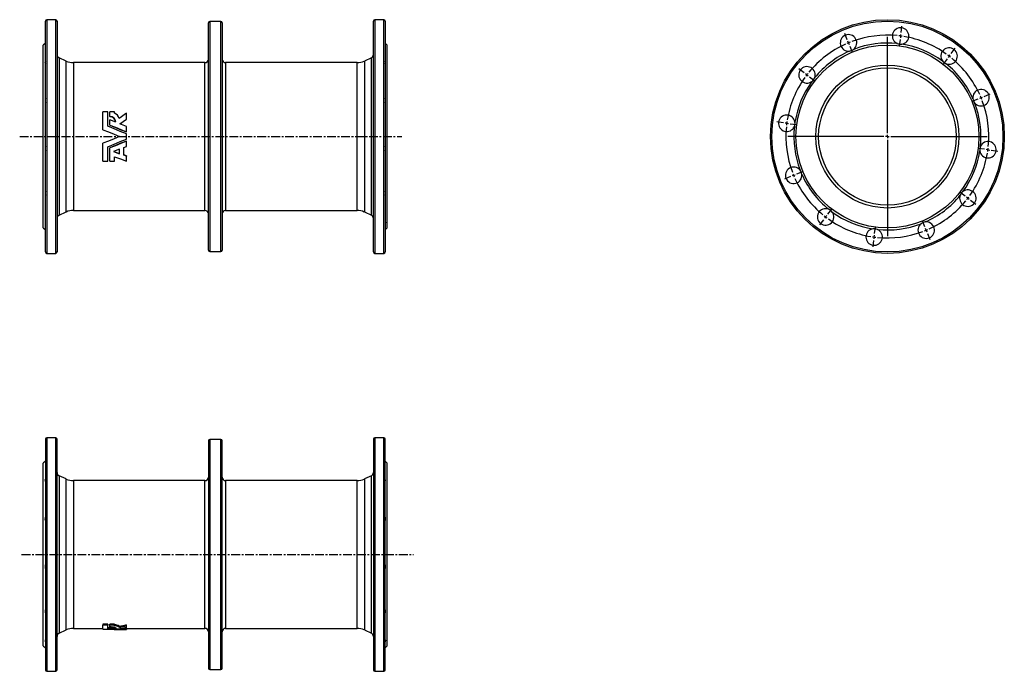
# Model space of a CAD drawing. Extents: x -131 to 1300, y -209 to 739.
import ezdxf

# ---------------------------------------------------------------- set-up
doc = ezdxf.new("R2010")
doc.units = 0
doc.linetypes.add('CENTERX2', pattern=[20.32, 12.7, -2.54, 2.54, -2.54])
doc.layers.get('0').update_dxf_attribs({"linetype": 'CONTINUOUS'})
doc.layers.add('FORMAT', color=7, linetype='CONTINUOUS')

# ---------------------------------------------------------------- blocks, each defined once
blk = doc.blocks.new('SW_CENTERMARKSYMBOL_0')
at = {"layer": 'FORMAT', "color": 0}
for p, q in [((76.4, 14.9), (77.6, 24.3)), ((-1.9, 4.6), (-5.5, 13.4)), ((0, 0), (-1, 2.3)), ((0, 0), (1, -2.3)), ((56.4, -131.3), (56.4, 8.7)), ((75, 5), (73.8, -4.4)), ((75.7, 10), (75.4, 7.5)), ((75.7, 10), (76, 12.4)), ((1.9, -4.6), (5.5, -13.4)), ((149.3, -15.3), (155.1, -7.7)), ((143.2, -23.2), (137.4, -30.8)), ((146.2, -19.3), (144.7, -21.2)), ((146.2, -19.3), (147.8, -17.3)), ((-64.5, -43.4), (-72.1, -37.7)), ((-60.6, -46.5), (-62.6, -45)), ((-60.6, -46.5), (-58.6, -48)), ((-56.6, -49.5), (-49.1, -55.3)), ((188.1, -81.7), (179.3, -85.4)), ((192.7, -79.8), (190.4, -80.8)), ((192.7, -79.8), (195, -78.9)), ((197.3, -77.9), (206.1, -74.3)), ((-94.7, -116.4), (-104.2, -115.1)), ((-89.8, -117), (-92.3, -116.7)), ((-89.8, -117), (-87.3, -117.3)), ((-84.8, -117.7), (-75.4, -118.9)), ((51.4, -136.3), (-88.5, -136.3)), ((56.4, -136.3), (53.9, -136.3)), ((56.4, -136.3), (56.4, -133.8)), ((56.4, -136.3), (56.4, -138.8)), ((56.4, -136.3), (58.9, -136.3)), ((56.4, -141.3), (56.4, -281.2)), ((61.4, -136.3), (201.4, -136.3)), ((197.7, -154.9), (188.3, -153.6)), ((202.7, -155.5), (200.2, -155.2)), ((202.7, -155.5), (205.2, -155.9)), ((207.6, -156.2), (217.1, -157.4)), ((-84.4, -194.6), (-93.2, -198.3)), ((-79.8, -192.7), (-82.1, -193.7)), ((-79.8, -192.7), (-77.5, -191.8)), ((-75.2, -190.8), (-66.4, -187.2)), ((169.5, -223), (162, -217.2)), ((173.5, -226.1), (171.5, -224.5)), ((173.5, -226.1), (175.4, -227.6)), ((-30.3, -249.3), (-24.5, -241.8)), ((177.4, -229.1), (185, -234.9)), ((-36.4, -257.3), (-42.2, -264.8)), ((-33.3, -253.3), (-34.9, -255.3)), ((-33.3, -253.3), (-31.8, -251.3)), ((37.8, -277.6), (39.1, -268.1)), ((111, -267.9), (107.3, -259.1)), ((112.9, -272.5), (111.9, -270.2)), ((37.2, -282.5), (36.9, -285)), ((37.2, -282.5), (37.5, -280)), ((112.9, -272.5), (113.8, -274.9)), ((114.8, -277.2), (118.4, -285.9)), ((36.5, -287.5), (35.3, -296.9))]:
    blk.add_line(p, q, dxfattribs=at)
for start, end in [(112.5, 113.4711), (111.5289, 112.5), (84.4422, 110.5578), (82.5, 83.4711), (81.5289, 82.5), (54.4422, 80.5578), (114.4422, 140.5578), (52.5, 53.4711), (51.5289, 52.5), (24.4422, 50.5578), (144.4422, 170.5578), (142.5, 143.4711), (141.5289, 142.5), (22.5, 23.4711), (21.5289, 22.5), (354.4422, 20.5578), (174.4422, 200.5578), (172.5, 173.4711), (171.5289, 172.5), (351.5289, 352.5), (352.5, 353.4711), (324.4422, 350.5578), (201.5289, 202.5), (202.5, 203.4711), (204.4422, 230.5578), (321.5289, 322.5), (322.5, 323.4711), (294.4422, 320.5578), (231.5289, 232.5), (232.5, 233.4711), (234.4422, 260.5578), (292.5, 293.4711), (261.5289, 262.5), (262.5, 263.4711), (264.4422, 290.5578), (291.5289, 292.5)]:
    blk.add_arc((56.4, -136.3), 147.5, start, end, dxfattribs=at)

msp = doc.modelspace()

# ---------------------------------------------------------------- linework, layer by layer
at = {"color": 7, "linetype": 'CONTINUOUS'}
for p, q in [((-93.8, 400.7), (-93.8, 736.7)), ((-78.8, 738.7), (-91.8, 738.7)), ((-91.8, 738.7), (-91.8, 398.7)), ((-78.8, 568.7), (-78.8, 738.7)), ((-76.8, 736.7), (-76.8, 568.7)), ((143.2, 403.2), (143.2, 734.3)), ((161.2, 736.3), (145.2, 736.3)), ((145.2, 736.3), (145.2, 401.2)), ((161.2, 568.7), (161.2, 736.3)), ((163.2, 734.3), (163.2, 568.7)), ((383.2, 400.7), (383.2, 736.7)), ((398.2, 738.7), (385.2, 738.7)), ((385.2, 738.7), (385.2, 398.7)), ((398.2, 568.7), (398.2, 738.7)), ((400.2, 736.7), (400.2, 568.7)), ((-93.8, 704.7), (-96.8, 701.7)), ((-96.8, 568.7), (-96.8, 701.7)), ((403.2, 701.7), (400.2, 704.7)), ((403.2, 568.7), (403.2, 701.7)), ((-63.6, 678.6), (-73.9, 683.4)), ((-73.9, 683.4), (-73.9, 568.7)), ((-63.6, 568.7), (-63.6, 678.6)), ((138.2, 676.2), (-53, 676.2)), ((-53, 676.2), (-53, 568.7)), ((138.2, 461.2), (138.2, 676.2)), ((359.4, 676.2), (168.2, 676.2)), ((168.2, 676.2), (168.2, 568.7)), ((359.4, 568.7), (359.4, 676.2)), ((380.3, 683.4), (370, 678.6)), ((370, 678.6), (370, 458.9)), ((380.3, 454.1), (380.3, 683.4)), ((-10, 578.6), (-10, 604.6)), ((-2.9, 604.6), (-10, 604.6)), ((-2.9, 583.6), (-2.9, 604.6)), ((6.7, 604.6), (-0.2, 604.6)), ((-0.2, 597.9), (-0.2, 604.6)), ((6.7, 602.6), (6.7, 604.6)), ((24.3, 594.2), (24.3, 602.9)), ((-0.2, 597.9), (-0.2, 597.5)), ((-0.2, 585.4), (-0.2, 593.1)), ((8.7, 589.5), (-0.2, 593.1)), ((24.3, 594.2), (24.3, 593.9)), ((-10, 578.5), (-10, 578.6)), ((-0.2, 585.4), (-0.2, 585.2)), ((24.3, 575.4), (24.3, 583.1)), ((24.3, 575.4), (24.3, 575.3)), ((-96.8, 435.7), (-96.8, 568.7)), ((-78.8, 398.7), (-78.8, 568.7)), ((-76.8, 568.7), (-76.8, 400.7)), ((-73.9, 568.7), (-73.9, 454.1)), ((-63.6, 458.9), (-63.6, 568.7)), ((-53, 568.7), (-53, 461.2)), ((-10, 559), (-10, 558.9)), ((-10, 532.9), (-10, 558.9)), ((24.3, 565.1), (24.3, 572.4)), ((24.3, 562.2), (24.3, 562.1)), ((24.3, 554.4), (24.3, 562.1)), ((161.2, 401.2), (161.2, 568.7)), ((163.2, 568.7), (163.2, 403.2)), ((168.2, 568.7), (168.2, 461.2)), ((359.4, 461.2), (359.4, 568.7)), ((398.2, 398.7), (398.2, 568.7)), ((400.2, 568.7), (400.2, 400.7)), ((403.2, 435.7), (403.2, 568.7)), ((-2.9, 532.9), (-2.9, 553.9)), ((-0.2, 552.3), (-0.2, 552.1)), ((-0.2, 532.9), (-0.2, 552.1)), ((14, 550.2), (5.4, 546.7)), ((5.4, 546.7), (14, 543.5)), ((5.8, 546.9), (14, 543.8)), ((14, 543.5), (14, 550.2)), ((20.5, 552.8), (24.3, 554.4)), ((20.5, 541.7), (20.5, 552.8)), ((-10, 532.9), (-2.9, 532.9)), ((-0.2, 532.9), (6.7, 532.9)), ((6.7, 532.9), (6.7, 539.4)), ((24.3, 540.7), (20.5, 542.1)), ((24.3, 540.3), (20.5, 541.7)), ((24.3, 540.7), (24.3, 540.3)), ((24.3, 532.9), (24.3, 540.3)), ((-73.9, 454.1), (-63.6, 458.9)), ((-53, 461.2), (138.2, 461.2)), ((168.2, 461.2), (359.4, 461.2)), ((370, 458.9), (380.3, 454.1)), ((-96.8, 435.7), (-93.8, 432.7)), ((400.2, 432.7), (403.2, 435.7)), ((145.2, 401.2), (161.2, 401.2)), ((-91.8, 398.7), (-78.8, 398.7)), ((385.2, 398.7), (398.2, 398.7)), ((-78.8, 130.5), (-91.8, 130.5)), ((-91.8, 130.5), (-91.8, -209.5)), ((-78.8, -209.5), (-78.8, 130.5)), ((398.2, 130.5), (385.2, 130.5)), ((385.2, 130.5), (385.2, -209.5)), ((398.2, -209.5), (398.2, 130.5)), ((-93.8, 128.5), (-93.8, -207.5)), ((-76.8, -207.5), (-76.8, 128.5)), ((143.2, 126), (143.2, -205)), ((161.2, 128), (145.2, 128)), ((145.2, 128), (145.2, -207)), ((161.2, -207), (161.2, 128)), ((163.2, -205), (163.2, 126)), ((383.2, 128.5), (383.2, -207.5)), ((400.2, -207.5), (400.2, 128.5)), ((-93.8, 96.5), (-96.8, 93.5)), ((-96.8, -172.5), (-96.8, 93.5)), ((403.2, 93.5), (400.2, 96.5)), ((403.2, -172.5), (403.2, 93.5)), ((-63.6, 70.4), (-73.9, 75.2)), ((-73.9, 75.2), (-73.9, -154.1)), ((380.3, 75.2), (370, 70.4)), ((380.3, -154.1), (380.3, 75.2)), ((-63.6, -149.3), (-63.6, 70.4)), ((138.2, 68), (-53, 68)), ((-53, 68), (-53, -147)), ((138.2, -147), (138.2, 68)), ((359.4, 68), (168.2, 68)), ((168.2, 68), (168.2, -147)), ((359.4, -147), (359.4, 68)), ((370, 70.4), (370, -149.3)), ((-2.9, -141), (-10, -141)), ((-10, -141), (-10, -142.4)), ((-2.9, -142.4), (-10, -142.4)), ((-10, -148), (-10, -142.4)), ((-2.9, -141), (-2.9, -142.4)), ((-2.9, -147.5), (-2.9, -142.4)), ((6.7, -141), (-0.2, -141)), ((-0.2, -142.4), (-0.2, -141)), ((6.7, -142.4), (-0.2, -142.4)), ((-0.2, -144.5), (-0.2, -142.4)), ((6.7, -142.4), (6.7, -141)), ((6.7, -143.1), (6.7, -142.4)), ((24.3, -143), (24.3, -141.6)), ((24.3, -145.5), (24.3, -143)), ((-73.9, -154.1), (-63.6, -149.3)), ((-53, -147), (-10, -147)), ((-0.2, -146.1), (-2.9, -146)), ((-0.2, -145.7), (-0.2, -144.5)), ((-0.2, -147.2), (-0.2, -145.7)), ((8.7, -146.5), (-0.2, -145.7)), ((13.4, -145.3), (13.4, -143.8)), ((14, -148.5), (24.3, -148.5)), ((24.3, -146.1), (21.6, -145.9)), ((24.3, -147.5), (24.3, -146.1)), ((24.3, -147), (138.2, -147)), ((24.3, -148.3), (24.3, -147.5)), ((24.3, -148.3), (24.3, -148.4)), ((24.3, -148.5), (24.3, -148.4)), ((168.2, -147), (359.4, -147)), ((370, -149.3), (380.3, -154.1)), ((-96.8, -172.5), (-93.8, -175.5)), ((400.2, -175.5), (403.2, -172.5)), ((-91.8, -209.5), (-78.8, -209.5)), ((145.2, -207), (161.2, -207)), ((385.2, -209.5), (398.2, -209.5))]:
    msp.add_line(p, q, dxfattribs=at)
for points in [[(-93.8, 704), (-94, 703.7), (-94.1, 703.5), (-94.2, 703.3), (-94.3, 703.2), (-94.3, 703.1), (-94.3, 703), (-94.2, 703), (-94.1, 703), (-94, 703), (-93.8, 703.1)], [(400.2, 704), (400.4, 703.7), (400.5, 703.5), (400.6, 703.3), (400.7, 703.2), (400.7, 703.1), (400.7, 703), (400.6, 703), (400.5, 703), (400.2, 703.1)], [(24.3, 602.9), (20.6, 600.3), (17, 597.6), (13.4, 595)], [(14.7, 587.1), (19.5, 590.7), (24.3, 594.2)], [(24.3, 583.1), (19.5, 585.1), (14.7, 587.1)], [(14.9, 587), (19.5, 590.4), (24.3, 593.9)], [(-10, 578.6), (-2, 575.3), (6, 572), (14, 568.7)], [(-10, 578.5), (-2, 575.3), (6, 572), (14, 568.7)], [(24.3, 572.4), (15.2, 576.1), (6.1, 579.8), (-2.9, 583.6)], [(-0.2, 585.4), (8, 582.1), (16.1, 578.7), (24.3, 575.4)], [(-0.2, 585.2), (8, 581.9), (16.1, 578.6), (24.3, 575.3)], [(14, 568.7), (6, 565.4), (-2, 562.1), (-10, 558.9)], [(14, 568.7), (6, 565.5), (-2, 562.2), (-10, 559)], [(-2.9, 553.9), (6.1, 557.7), (15.2, 561.4), (24.3, 565.1)], [(24.3, 562.2), (16.1, 558.9), (8, 555.6), (-0.2, 552.3)], [(24.3, 562.1), (16.1, 558.8), (8, 555.4), (-0.2, 552.1)], [(6.7, 539.4), (15.5, 536.2), (24.3, 532.9)], [(-93.8, 444.4), (-94, 444.3), (-94.1, 444.2), (-94.2, 444), (-94.3, 443.7), (-94.3, 443.5), (-94.3, 443.1), (-94.2, 442.9), (-94.1, 442.6), (-94, 442.2), (-93.8, 441.9)], [(400.2, 444.4), (400.5, 444.2), (400.6, 444.1), (400.7, 443.9), (400.7, 443.6), (400.7, 443.3), (400.6, 443), (400.5, 442.7), (400.4, 442.3), (400.2, 441.9)], [(-93.8, 95.7), (-94, 95.5), (-94.1, 95.3), (-94.2, 95.1), (-94.3, 94.9), (-94.3, 94.8), (-94.3, 94.8), (-94.2, 94.7), (-94.1, 94.8), (-94, 94.8), (-93.8, 94.9)], [(400.2, 95.7), (400.4, 95.5), (400.5, 95.3), (400.6, 95.1), (400.7, 94.9), (400.7, 94.8), (400.7, 94.8), (400.6, 94.7), (400.5, 94.8), (400.2, 94.9)], [(-10, -148), (-2, -148.3), (6, -148.4), (14, -148.5)], [(24.3, -148.4), (15.2, -148.2), (6.1, -147.9), (-2.9, -147.5)], [(-0.2, -144.5), (0.2, -144.5), (0.5, -144.5), (0.8, -144.5), (1.1, -144.5), (1.4, -144.5), (1.7, -144.6), (2.5, -144.6), (3.2, -144.7), (3.9, -144.8), (4.7, -144.9), (5.4, -145), (6, -145.2), (6.6, -145.3), (7.1, -145.5), (7.6, -145.6), (8, -145.8), (8.3, -146), (8.6, -146.2), (8.6, -146.3), (8.6, -146.3), (8.7, -146.4), (8.7, -146.4), (8.7, -146.5), (8.7, -146.5)], [(-0.2, -147.2), (8, -147.7), (16.1, -148), (24.3, -148.3)], [(14.7, -146.9), (19.5, -146.3), (24.3, -145.5)], [(24.3, -147.5), (19.5, -147.3), (14.7, -146.9)], [(-93.8, -163.8), (-94.1, -164), (-94.2, -164.2), (-94.3, -164.4), (-94.3, -164.6), (-94.3, -164.9), (-94.2, -165.2), (-94.1, -165.6), (-94, -165.9), (-93.8, -166.4)], [(400.2, -163.8), (400.5, -164), (400.6, -164.2), (400.7, -164.4), (400.7, -164.6), (400.7, -164.9), (400.6, -165.2), (400.5, -165.6), (400.4, -165.9), (400.2, -166.4)]]:
    msp.add_lwpolyline(points, dxfattribs=at)
for radius in [170, 168, 133, 104, 100]:
    msp.add_circle((1130.5, 568.7), radius, dxfattribs=at)
for centre, radius, start, end in [((-91.8, 736.7), 2, 90, 180), ((-78.8, 736.7), 2, 0, 90), ((145.2, 734.3), 2, 90, 180), ((161.2, 734.3), 2, 0, 90), ((385.2, 736.7), 2, 90, 180), ((398.2, 736.7), 2, 0, 90), ((1074, 705), 12, 308.4186, 276.5814), ((1149.7, 715), 12, 278.4186, 246.5814), ((1130.5, 568.7), 136, 83.8867, 111.1133), ((1149.7, 715), 12, 246.5823, 278.4177), ((1130.5, 568.7), 136, 53.8867, 81.1133), ((-71.8, 687.9), 5, 180, 245), ((378.2, 687.9), 5, 295, 0), ((1130.5, 568.7), 136, 113.8867, 141.1133), ((1074, 705), 12, 276.5821, 308.4178), ((1220.3, 685.8), 12, 248.4186, 216.5814), ((-90.2, 676.6), 4.15, 151.1271, 208.8729), ((-53, 701.2), 25, 245, 270), ((138.2, 681.2), 5, 270, 0), ((168.2, 681.2), 5, 180, 270), ((359.4, 701.2), 25, 270, 295), ((396.5, 676.6), 4.22, 331.6745, 28.3255), ((1220.3, 685.8), 12, 216.5823, 248.4177), ((1130.5, 568.7), 136, 23.8867, 51.1133), ((1013.5, 658.5), 12, 338.4186, 306.5814), ((1130.5, 568.7), 136, 143.8867, 171.1133), ((1013.5, 658.5), 12, 306.5823, 338.4177), ((1266.7, 625.2), 12, 218.4186, 186.5814), ((-84.9, 620.8), 9.4, 161.1366, 198.8634), ((391.3, 620.8), 9.4, 341.1366, 18.8634), ((1266.7, 625.2), 12, 186.5822, 218.4176), ((1130.5, 568.7), 136, 353.8867, 21.1133), ((3.1, 592.7), 10.5, 12.3895, 70.1442), ((-0.1, 589.1), 8.84, 2.3194, 90.4976), ((0, 588.8), 8.78, 4.6111, 90.9123), ((984.2, 588), 12, 8.4186, 336.5814), ((984.2, 588), 12, 336.5823, 8.4177), ((1130.5, 568.7), 136, 173.8867, 201.1133), ((1276.7, 549.5), 12, 188.4186, 156.5814), ((-83.4, 551), 10.9, 162.6307, 197.3693), ((389.8, 551), 10.9, 342.5821, 17.4179), ((1130.5, 568.7), 136, 323.8867, 351.1133), ((1276.7, 549.5), 12, 156.5823, 188.4177), ((994.2, 512.3), 12, 38.4186, 6.5814), ((994.2, 512.3), 12, 6.5821, 38.4178), ((1130.5, 568.7), 136, 203.8867, 231.1133), ((-87.2, 486), 7.12, 158.476, 201.524), ((393.7, 486), 7.01, 338.1322, 21.8678), ((1247.5, 479), 12, 158.4186, 126.5814), ((1247.5, 479), 12, 126.5823, 158.4177), ((1130.5, 568.7), 136, 293.8867, 321.1133), ((-53, 436.2), 25, 90, 115), ((138.2, 456.2), 5, 0, 90), ((168.2, 456.2), 5, 90, 180), ((359.4, 436.2), 25, 65, 90), ((1040.7, 451.7), 12, 68.4186, 36.5814), ((1040.7, 451.7), 12, 36.5823, 68.4177), ((1130.5, 568.7), 136, 233.8867, 261.1133), ((-71.8, 449.6), 5, 115, 180), ((378.2, 449.6), 5, 0, 65), ((1186.9, 432.5), 12, 128.4186, 96.5814), ((1186.9, 432.5), 12, 96.5821, 128.4178), ((1111.2, 422.5), 12, 98.4186, 66.5814), ((1111.2, 422.5), 12, 66.5823, 98.4177), ((1130.5, 568.7), 136, 263.8867, 291.1133), ((145.2, 403.2), 2, 180, 270), ((161.2, 403.2), 2, 270, 0), ((-91.8, 400.7), 2, 180, 270), ((-78.8, 400.7), 2, 270, 0), ((385.2, 400.7), 2, 180, 270), ((398.2, 400.7), 2, 270, 0), ((-91.8, 128.5), 2, 90, 180), ((-78.8, 128.5), 2, 0, 90), ((385.2, 128.5), 2, 90, 180), ((398.2, 128.5), 2, 0, 90), ((145.2, 126), 2, 90, 180), ((161.2, 126), 2, 0, 90), ((-71.8, 79.7), 5, 180, 245), ((138.2, 73), 5, 270, 0), ((168.2, 73), 5, 180, 270), ((378.2, 79.7), 5, 295, 0), ((-90.2, 68.4), 4.15, 151.1271, 208.8729), ((-53, 93), 25, 245, 270), ((359.4, 93), 25, 270, 295), ((396.5, 68.4), 4.22, 331.6745, 28.3255), ((-84.9, 12.5), 9.44, 161.2129, 198.7871), ((391.3, 12.5), 9.4, 341.1366, 18.8634), ((-83.4, -57.2), 10.9, 162.6307, 197.3693), ((389.8, -57.2), 10.9, 342.5821, 17.4179), ((-87.2, -122.3), 7.12, 158.476, 201.524), ((393.7, -122.3), 7.01, 338.1322, 21.8678), ((6.2, -154.5), 12.9, 56.2222, 88.0503), ((6.2, -155.8), 12.7, 55.8188, 87.9874), ((-24.1, 62.9), 210.1, 280.2817, 283.3083), ((-24.2, 58.9), 207.6, 280.4223, 283.4875), ((-71.8, -158.7), 5, 115, 180), ((-53, -172), 25, 90, 115), ((138.2, -152), 5, 0, 90), ((168.2, -152), 5, 90, 180), ((359.4, -172), 25, 65, 90), ((378.2, -158.7), 5, 0, 65), ((-91.8, -207.5), 2, 180, 270), ((-78.8, -207.5), 2, 270, 0), ((145.2, -205), 2, 180, 270), ((161.2, -205), 2, 270, 0), ((385.2, -207.5), 2, 180, 270), ((398.2, -207.5), 2, 270, 0)]:
    msp.add_arc(centre, radius, start, end, dxfattribs=at)
at = {"layer": 'FORMAT', "color": 7, "linetype": 'CENTERX2'}
for p, q in [((-131.1, 568.7), (424.7, 568.7)), ((-128.3, -39.5), (441.5, -39.5))]:
    msp.add_line(p, q, dxfattribs=at)

# ---------------------------------------------------------------- block references
at = {"layer": 'FORMAT', "color": 7}
msp.add_blockref('SW_CENTERMARKSYMBOL_0', (1074, 705), dxfattribs=at)

doc.saveas('drawing.dxf')
